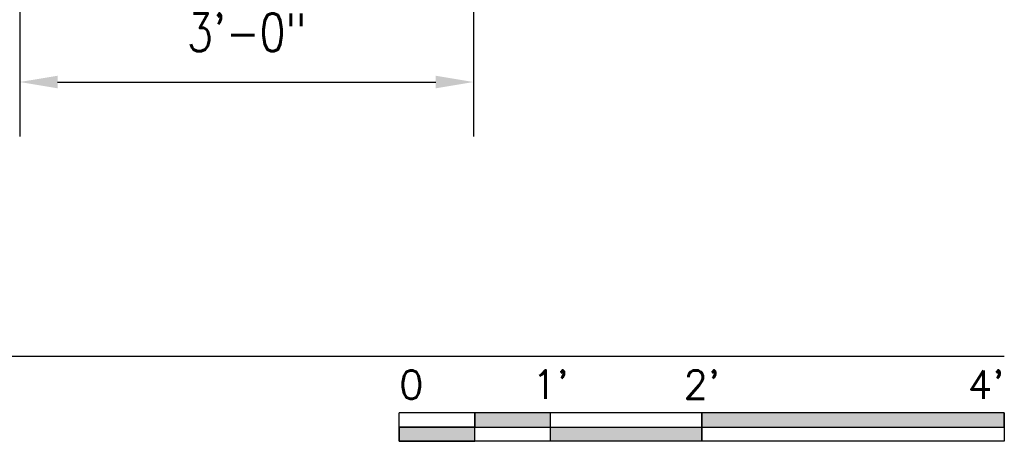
# Model space of a CAD drawing. Header units: inches. Extents: x -1052 to 1323, y -72 to 266.
# Tile 18 of 24: x -394 to -316, y -71 to -38. Entities that reach past the tile are written whole.
import ezdxf
from ezdxf.enums import TextEntityAlignment as Align

# ---------------------------------------------------------------- set-up
doc = ezdxf.new("R2010")
doc.units = ezdxf.units.IN
doc.header["$MEASUREMENT"] = 0
doc.layers.add('S-ANNO-DIMS', color=1, linetype='Continuous')
doc.layers.add('S-ANNO-SYMB', color=2, linetype='Continuous')
doc.styles.add('Annotative', font='romans.shx', dxfattribs={"width": 0.8, "height": 0.125})
doc.styles.add('Arial', font='romans.shx', dxfattribs={"width": 0.8})
doc.dimstyles.new('Annotative', dxfattribs={"dimscale": 0, "dimtxt": 0.125, "dimasz": 0.125, "dimexe": 0.18, "dimexo": 0.0625, "dimgap": 0.09, "dimtad": 1, "dimdec": 3, "dimzin": 3, "dimdsep": 46, "dimlunit": 4, "dimtxsty": 'Annotative', "dimcen": 0.09, "dimclrt": 2, "dimazin": 2, "dimtfac": 1, "dimtdec": 3, "dimtmove": 0, "dimatfit": 0, "dimfxl": 1, "dimtfill": 1, "dimfrac": 2, "dimtolj": 1, "dimtzin": 0, "dimarcsym": 0})

# ---------------------------------------------------------------- blocks, each defined once
blk = doc.blocks.new('*D5')
at = {"layer": 'Defpoints', "color": 0, "transparency": 16777216}
for p in [(-394.367, 0), (-358.367, -30), (-358.367, -42.878)]:
    blk.add_point(p, dxfattribs=at)
at = {"layer": 'S-ANNO-DIMS', "color": 0, "lineweight": -2, "transparency": 16777216}
for p, q in [((-394.367, -1.5), (-394.367, -47.198)), ((-358.367, -31.5), (-358.367, -47.198)), ((-391.367, -42.878), (-361.367, -42.878))]:
    blk.add_line(p, q, dxfattribs=at)
at = {"layer": 'S-ANNO-DIMS', "color": 0, "transparency": 16777216}
for points in [[(-391.367, -42.378), (-391.367, -43.378), (-394.367, -42.878)], [(-361.367, -42.378), (-361.367, -43.378), (-358.367, -42.878)]]:
    blk.add_solid(points, dxfattribs=at)
at = {"layer": 'S-ANNO-DIMS', "color": 2, "lineweight": -3, "transparency": 16777216, "insert": (-376.367, -38.933), "char_height": 3, "width": 12.32787, "attachment_point": 5, "style": 'Annotative'}
blk.add_mtext('\\A1;3\'-0"', dxfattribs=at)
blk = doc.blocks.new('*U16')
for points in [[(-1.75, -0.2344), (-1.5, -0.2344), (-1.5, -0.1875), (-1.75, -0.1875)], [(-1, -0.2344), (0, -0.2344), (0, -0.1875), (-1, -0.1875)], [(-2, -0.2812), (-1.75, -0.2812), (-1.75, -0.2344), (-2, -0.2344)], [(-1.5, -0.2344), (-1, -0.2344), (-1, -0.2812), (-1.5, -0.2812)]]:
    blk.add_hatch(color=256).paths.add_polyline_path(points)
for p, q in [((0, -0.1875), (-2, -0.1875)), ((-2, -0.2812), (-2, -0.1875)), ((-1.75, -0.2812), (-1.75, -0.1875)), ((-1.5, -0.2812), (-1.5, -0.1875)), ((-1, -0.2812), (-1, -0.1885)), ((0, -0.1875), (0, -0.2812)), ((-2, -0.2344), (0, -0.2344)), ((0, -0.2812), (-2, -0.2812))]:
    blk.add_line(p, q)
at = {"flags": 128}
for points in [[(-1.75, -0.2344), (-1.5, -0.2344), (-1.5, -0.1875), (-1.75, -0.1875), (-1.75, -0.2344)], [(-1, -0.2344), (0, -0.2344), (0, -0.1875), (-1, -0.1875), (-1, -0.2344)], [(-2, -0.2812), (-1.75, -0.2812), (-1.75, -0.2344), (-2, -0.2344), (-2, -0.2812)], [(-1.5, -0.2344), (-1, -0.2344), (-1, -0.2812), (-1.5, -0.2812), (-1.5, -0.2344)]]:
    blk.add_lwpolyline(points, close=True, dxfattribs=at)
at = {"style": 'Arial'}
blk.add_text('0', height=0.0937, dxfattribs=at).set_placement((-2, -0.0937), align=Align.MIDDLE_LEFT)
for s, p in [("1'", (-1.5, -0.0937)), ("2'", (-1, -0.0937))]:
    blk.add_text(s, height=0.09375, dxfattribs=at).set_placement(p, align=Align.MIDDLE_CENTER)
blk.add_text("4'", height=0.09375, dxfattribs=at).set_placement((0, -0.0937), align=Align.MIDDLE_RIGHT)
blk = doc.blocks.new('*U17')
at = {"linetype": 'Continuous', "lineweight": -3}
blk.add_line((1.125, 0.625), (15.1984, 0.625), dxfattribs=at)
at = {"lineweight": -3, "style": 'Arial'}
blk.add_attdef('DRAWING_AREA_TITLE', text='', height=0.1875, dxfattribs=at).set_placement((1.3743, 0.6339), align=Align.BOTTOM_LEFT)
blk.add_attdef('X#', text='', height=0.1875, dxfattribs=at).set_placement((0.8125, 0.625), align=Align.MIDDLE_CENTER)
blk.add_attdef('SCALE:', text='', height=0.0938, dxfattribs=at).set_placement((1.3743, 0.5606), align=Align.TOP_LEFT)

msp = doc.modelspace()

# ---------------------------------------------------------------- block references
at = {"layer": 'S-ANNO-SYMB', "lineweight": -3, "xscale": 24, "yscale": 24, "zscale": 24}
for name, p in [('*U17', (-681.0227, -79.6623)), ('*U16', (-316.261, -64.6623))]:
    msp.add_blockref(name, p, dxfattribs=at)

# ---------------------------------------------------------------- dimensions: what is measured, and where the dimension line sits
at = {"layer": 'S-ANNO-DIMS', "lineweight": -3}
dim = msp.add_linear_dim(base=(-358.3671, -42.8784), p1=(-394.3671, 0), p2=(-358.3671, -30), dimstyle='Annotative', override={"dimpost": '\\X', "dimtfill": 0}, dxfattribs=at)
dim.commit()
dim.dimension.update_dxf_attribs({"geometry": '*D5', "text_midpoint": (-376.3671, -38.9327)})

doc.saveas('drawing.dxf')
